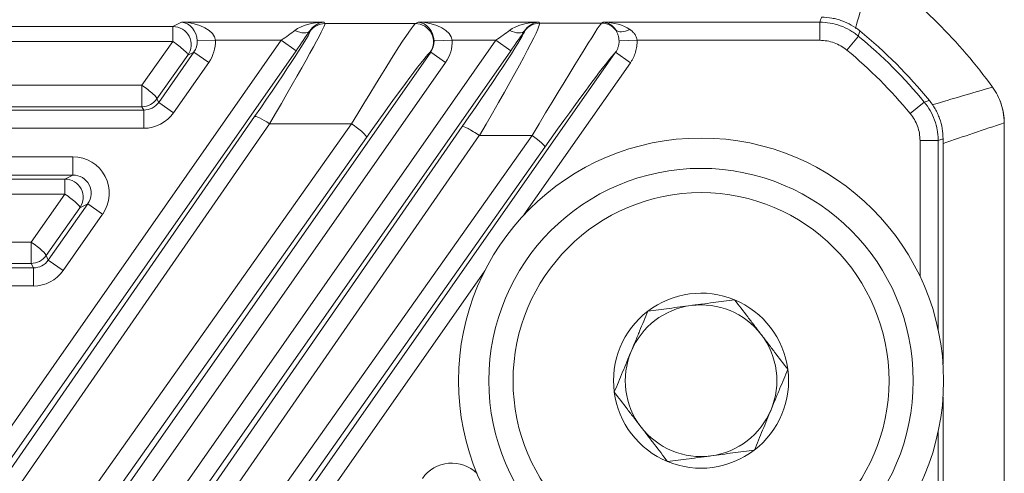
# Model space of a CAD drawing. Header units: millimetres. Extents: x 4 to 836, y 3 to 589.
# Tile 91 of 94: x 700.29 to 716.53, y 359.55 to 367.02. Entities that reach past the tile are written whole.
import ezdxf

# ---------------------------------------------------------------- set-up
doc = ezdxf.new("R2010")
doc.units = ezdxf.units.MM
doc.layers.add('1', color=7, linetype='Continuous', true_color=0xffffff)
doc.styles.add('ideas_simplex', font='simplex.shx')
doc.dimstyles.get("Standard").update_dxf_attribs({"dimtxt": 0.18, "dimasz": 0.18, "dimexe": 0.18, "dimexo": 0.0625, "dimgap": 0.09, "dimtad": 0, "dimtih": 1, "dimtoh": 1, "dimdec": 4, "dimzin": 0, "dimdsep": 46, "dimtxsty": 'Standard', "dimcen": 0.09, "dimadec": 0, "dimazin": 0, "dimtfac": 1, "dimtdec": 4, "dimtofl": 0, "dimtmove": 0, "dimatfit": 3, "dimfxl": 1, "dimtolj": 1, "dimtzin": 0, "dimarcsym": 0})

# ---------------------------------------------------------------- blocks, each defined once
blk = doc.blocks.new('_U3')
at = {"layer": '1', "color": 87, "lineweight": 25}
for p, q in [((739.083796, 360.312573), (733.458796, 360.312573)), ((733.458796, 360.312573), (733.458796, 358.812573)), ((739.083796, 358.812573), (739.083796, 360.312573)), ((733.458796, 347.607573), (733.458796, 346.107573)), ((739.083796, 346.107573), (739.083796, 347.607573)), ((733.458796, 346.107573), (739.083796, 346.107573))]:
    blk.add_line(p, q, dxfattribs=at)
at = {"layer": '1', "color": 27, "lineweight": 13}
blk.add_line((740.583796, 326.235465), (740.583796, 360.312573), dxfattribs=at)
at = {"layer": '1', "color": 152, "lineweight": 13}
for p, q in [((700.866251, 343.913135), (742.583796, 343.913135)), ((700.866251, 326.235465), (742.583796, 326.235465))]:
    blk.add_line(p, q, dxfattribs=at)
at = {"layer": '1', "color": 27, "lineweight": 18}
for points in [[(740.583796, 343.913135), (741.112777, 340.913137), (740.054815, 340.913133)], [(740.583796, 326.235465), (740.054815, 329.235463), (741.112777, 329.235467)]]:
    blk.add_solid(points, dxfattribs=at)
at = {"layer": '1', "color": 87, "linetype": 'Continuous', "lineweight": 25, "char_height": 3, "attachment_point": 7, "rotation": 90, "line_spacing_factor": 1.204819, "style": 'ideas_simplex'}
for s, insert in [('\\W1.2097;17,7', (731.617796, 347.555073)), ('\\W1.2097;.696', (738.930296, 347.555073))]:
    blk.add_mtext(s, dxfattribs=dict(at, insert=insert))
blk = doc.blocks.new('_U12')
at = {"layer": '1', "color": 87, "lineweight": 25}
for p, q in [((703.346536, 395.27795), (701.846536, 395.27795)), ((701.846536, 395.27795), (701.846536, 389.65295)), ((716.051536, 395.27795), (714.551536, 395.27795)), ((716.051536, 389.65295), (716.051536, 395.27795)), ((701.846536, 389.65295), (703.346536, 389.65295)), ((714.551536, 389.65295), (716.051536, 389.65295))]:
    blk.add_line(p, q, dxfattribs=at)
at = {"layer": '1', "color": 152, "lineweight": 13}
for p, q in [((680.688581, 346.413135), (680.688581, 390.15295)), ((698.366251, 346.413135), (698.366251, 390.15295))]:
    blk.add_line(p, q, dxfattribs=at)
at = {"layer": '1', "color": 27, "lineweight": 13}
blk.add_line((680.688581, 388.15295), (716.051536, 388.15295), dxfattribs=at)
at = {"layer": '1', "color": 27, "lineweight": 18}
for points in [[(680.688581, 388.15295), (683.688579, 388.681931), (683.688583, 387.623969)], [(698.366251, 388.15295), (695.366253, 387.623969), (695.366249, 388.681931)]]:
    blk.add_solid(points, dxfattribs=at)
at = {"layer": '1', "color": 87, "linetype": 'Continuous', "lineweight": 25, "char_height": 3, "attachment_point": 7, "line_spacing_factor": 1.204819, "style": 'ideas_simplex'}
for s, insert in [('\\W1.2097;17,7', (703.318036, 397.41295)), ('\\W1.2097;.696', (703.318036, 390.10045))]:
    blk.add_mtext(s, dxfattribs=dict(at, insert=insert))
blk = doc.blocks.new('_U15')
at = {"layer": '1', "color": 27, "lineweight": 13}
for p, q in [((673.000814, 392.06602), (671.000814, 392.06602)), ((702.863732, 335.375269), (673.000814, 392.06602))]:
    blk.add_line(p, q, dxfattribs=at)
at = {"layer": '1', "color": 27, "lineweight": 18}
for points in [[(697.364221, 345.815354), (695.498024, 348.223074), (696.434057, 348.716151)], [(699.36828, 342.010916), (701.234478, 339.603196), (700.298445, 339.110118)]]:
    blk.add_solid(points, dxfattribs=at)
at = {"layer": '1', "color": 87, "linetype": 'Continuous', "lineweight": 25, "char_height": 3, "attachment_point": 7, "line_spacing_factor": 1.204819, "style": 'ideas_simplex'}
for s, insert in [('\\W0.5945;4 N°5 {\\Fgdt;x}6', (645.869814, 389.70102)), ('\\W0.9188;M', (642.299814, 389.70102))]:
    blk.add_mtext(s, dxfattribs=dict(at, insert=insert))

msp = doc.modelspace()

# ---------------------------------------------------------------- linework, layer by layer
at = {"layer": '1', "color": 27, "linetype": 'Continuous', "lineweight": 13}
for p, q in [((676.237, 366.912), (702.818, 366.912)), ((702.818, 366.912), (702.956, 366.984)), ((702.818, 366.912), (702.818, 366.664)), ((702.956, 366.984), (705.311, 366.984)), ((705.078, 366.832), (705.074, 366.84)), ((705.311, 366.984), (705.323, 366.96)), ((705.323, 366.96), (706.815, 366.96)), ((706.815, 366.96), (706.862, 366.984)), ((706.862, 366.984), (708.851, 366.984)), ((708.616, 366.837), (708.614, 366.84)), ((708.851, 366.984), (708.861, 366.965)), ((708.861, 366.965), (709.884, 366.969)), ((709.884, 366.969), (709.914, 366.984)), ((709.914, 366.984), (713.485, 366.984)), ((713.485, 366.685), (713.485, 366.984)), ((702.818, 366.664), (676.237, 366.664)), ((697.796, 356.962), (704.603, 366.685)), ((699.607, 354.493), (708.144, 366.685)), ((702.307, 365.943), (702.818, 366.664)), ((703.517, 366.685), (703.218, 366.675)), ((704.603, 366.685), (703.517, 366.685)), ((704.603, 366.685), (704.849, 366.513)), ((707.423, 366.685), (707.124, 366.675)), ((708.144, 366.685), (707.423, 366.685)), ((708.144, 366.685), (708.389, 366.513)), ((710.174, 366.674), (710.472, 366.685)), ((713.485, 366.685), (710.472, 366.685)), ((713.93, 366.525), (714.121, 366.756)), ((704.849, 366.513), (698.041, 356.79)), ((708.389, 366.513), (699.853, 354.321)), ((699.29, 355.383), (707.069, 366.492)), ((701.489, 354.166), (710.117, 366.487)), ((703.063, 366.44), (702.552, 365.719)), ((702.582, 365.662), (703.163, 366.492)), ((703.163, 366.492), (703.063, 366.44)), ((703.409, 366.32), (703.163, 366.492)), ((707.069, 366.492), (707.061, 366.488)), ((707.314, 366.32), (707.069, 366.492)), ((710.362, 366.315), (710.117, 366.487)), ((707.314, 366.32), (699.535, 355.211)), ((703.409, 366.32), (702.827, 365.49)), ((710.362, 366.315), (708.606, 363.806)), ((676.748, 365.943), (702.307, 365.943)), ((702.307, 365.943), (702.307, 365.591)), ((702.552, 365.719), (702.582, 365.662)), ((676.719, 365.534), (702.336, 365.534)), ((702.307, 365.591), (676.748, 365.591)), ((702.336, 365.534), (702.307, 365.591)), ((702.336, 365.235), (702.336, 365.534)), ((702.827, 365.49), (702.582, 365.662)), ((714.978, 365.477), (715.209, 365.668)), ((698.101, 356.676), (704.164, 365.429)), ((702.336, 365.235), (676.719, 365.235)), ((704.409, 365.309), (698.347, 356.556)), ((698.946, 355.676), (705.764, 365.309)), ((699.954, 354.251), (707.589, 365.263)), ((705.764, 365.309), (704.409, 365.309)), ((706.009, 365.085), (699.192, 355.452)), ((707.87, 365.114), (700.235, 354.102)), ((701.183, 354.429), (708.741, 365.118)), ((708.741, 365.118), (707.87, 365.114)), ((708.951, 364.923), (701.393, 354.234)), ((715.138, 365.032), (715.438, 365.032)), ((715.138, 362.796), (715.138, 365.032)), ((715.438, 365.032), (715.438, 361.917)), ((677.888, 364.764), (701.167, 364.764)), ((701.167, 364.764), (701.167, 364.464)), ((701.167, 364.464), (677.888, 364.464)), ((678.018, 364.397), (701.037, 364.397)), ((701.037, 364.397), (701.167, 364.464)), ((701.037, 364.397), (701.037, 364.149)), ((701.037, 364.149), (678.018, 364.149)), ((700.478, 363.359), (701.037, 364.149)), ((701.283, 363.925), (700.724, 363.135)), ((700.761, 363.062), (701.413, 363.992)), ((701.413, 363.992), (701.283, 363.925)), ((701.413, 363.992), (701.658, 363.82)), ((701.658, 363.82), (701.007, 362.89)), ((678.577, 363.359), (700.478, 363.359)), ((700.478, 363.359), (700.478, 363.007)), ((700.724, 363.135), (700.761, 363.062)), ((678.539, 362.934), (700.516, 362.934)), ((700.478, 363.007), (678.577, 363.007)), ((700.516, 362.934), (700.478, 363.007)), ((700.516, 362.934), (700.516, 362.635)), ((700.761, 363.062), (701.007, 362.89)), ((707.961, 362.885), (701.735, 353.994)), ((700.516, 362.635), (678.539, 362.635)), ((715.438, 360.231), (715.438, 357.917))]:
    msp.add_line(p, q, dxfattribs=at)
at = {"layer": '1', "color": 252, "linetype": 'Continuous', "lineweight": 18}
msp.add_line((716.527, 365.323), (716.527, 329.064), dxfattribs=at)
at = {"layer": '1', "color": 27, "linetype": 'Continuous', "lineweight": 18}
for p, q in [((715.518, 361.345), (715.518, 365.061)), ((715.518, 309.346), (715.518, 360.802))]:
    msp.add_line(p, q, dxfattribs=at)
at = {"layer": '1', "color": 9, "linetype": 'Continuous', "lineweight": 18}
for radius in [4, 3.5]:
    msp.add_circle((711.527, 361.074), radius, dxfattribs=at)
at = {"layer": '1', "color": 9, "linetype": 'Continuous', "lineweight": 13}
msp.add_circle((711.527, 361.074), 3.1, dxfattribs=at)
at = {"layer": '1', "color": 252, "linetype": 'Continuous', "lineweight": 18}
msp.add_arc((709.027, 360.574), 9.05, 36.1507, 53.8493, dxfattribs=at)
at = {"layer": '1', "color": 27, "linetype": 'Continuous', "lineweight": 18}
msp.add_arc((709.027, 360.574), 8.091, 39.2516, 50.7484, dxfattribs=at)
at = {"layer": '1', "color": 27, "linetype": 'Continuous', "lineweight": 13}
for centre, radius, start, end in [((709.027, 360.574), 8.01, 39.4862, 50.5138), ((709.027, 360.574), 7.71, 39.4862, 50.5138), ((707.416, 359.125), 0.59, 45.1273, 145)]:
    msp.add_arc(centre, radius, start, end, dxfattribs=at)
at = {"layer": '1', "color": 9, "linetype": 'Continuous', "lineweight": 18}
for centre, radius, start, end in [((715.527, 365.323), 1, 0, 20.8694), ((711.527, 361.074), 1.443, 67.4773, 127.4773), ((711.527, 361.074), 1.25, 97.4773, 157.4773), ((711.527, 361.074), 1.25, 37.4773, 97.4773), ((711.527, 361.074), 1.443, 7.4773, 67.4773), ((711.527, 361.074), 1.443, 127.4773, 187.4773), ((711.527, 361.074), 1.25, 337.4773, 37.4773), ((711.527, 361.074), 1.25, 157.4773, 217.4773), ((711.527, 361.074), 1.443, 307.4773, 7.4773), ((711.527, 361.074), 1.443, 187.4773, 247.4773), ((711.527, 361.074), 1.25, 277.4773, 337.4773), ((711.527, 361.074), 1.25, 217.4773, 277.4773), ((711.527, 361.074), 1.443, 247.4773, 307.4773)]:
    msp.add_arc(centre, radius, start, end, dxfattribs=at)
at = {"layer": '1', "color": 27, "linetype": 'Continuous', "lineweight": 13}
for centre, major_axis, ratio, start_param, end_param in [((702.818, 366.612), (-0.139, 0.266), 0.997152, 3.622727, 5.802051), ((702.956, 366.685), (-0.561, 0.015), 0.534057, 3.190442, 4.726332), ((702.956, 366.685), (-0.068, 0.295), 0.857617, 4.484712, 6.020602), ((703.886, 365.133), (-1.192, -1.7), 0.028594, 1.765373, 3.12673), ((704.131, 364.961), (-1.191, -2), 0.026751, 1.761265, 3.122622), ((704.578, 366.685), (-0.421, -0.3), 0.028746, 1.61113, 2.187723), ((705.311, 366.685), (-0.589, -0.014), 0.508639, 4.700195, 5.659492), ((704.828, 367.012), (0.249, -0.167), 0.474901, 5.021515, 6.243518), ((704.823, 366.513), (-0.421, -0.6), 0.028594, 1.59084, 2.167433), ((705.311, 366.685), (-0.155, -0.264), 0.92399, 3.709037, 4.668333), ((705.323, 366.66), (-0.266, -0.139), 0.999226, 4.232741, 5.192037), ((705.628, 364.961), (-1.191, -2), 0.026751, 3.192435, 4.553791), ((706.815, 366.66), (0.139, -0.266), 0.997152, 0.481134, 2.660458), ((706.862, 366.685), (-0.561, 0.015), 0.534057, 3.190442, 4.726332), ((706.862, 366.685), (-0.068, 0.295), 0.857617, 4.484712, 6.020602), ((707.426, 365.133), (-1.189, -1.705), 0.028665, 1.667159, 3.126605), ((707.672, 364.961), (-1.189, -2.004), 0.040007, 1.670938, 3.130384), ((708.118, 366.685), (-0.421, -0.3), 0.028746, 1.61113, 2.187723), ((708.851, 366.685), (-0.589, -0.014), 0.508639, 4.700195, 5.659492), ((708.369, 367.012), (0.249, -0.167), 0.474901, 5.021515, 6.243518), ((708.364, 366.513), (-0.421, -0.6), 0.028594, 1.59084, 2.167433), ((708.851, 366.685), (-0.155, -0.264), 0.92399, 3.709037, 4.668333), ((708.861, 366.665), (0.266, 0.139), 0.999226, 1.091148, 2.050445), ((708.688, 364.965), (-1.199, -2.005), 0.013847, 3.185111, 4.644557), ((709.884, 366.669), (0.139, -0.266), 0.997152, 1.762406, 2.660458), ((709.914, 366.685), (-0.561, 0.015), 0.534057, 3.828279, 4.726332), ((709.914, 366.685), (-0.068, 0.295), 0.857617, 5.12255, 6.020602), ((710.353, 367.042), (-0.243, -0.176), 0.514474, 0.086441, 1.213616), ((702.818, 366.612), (-0.245, 0.173), 0.14246, 3.176859, 4.812872), ((702.916, 366.664), (-0.268, -0.14), 0.991514, 2.051931, 2.695365), ((702.916, 366.664), (0.534, 0.278), 0.997152, 5.193523, 5.836957), ((706.822, 366.664), (-0.268, -0.14), 0.991514, 2.051931, 2.695365), ((706.822, 366.664), (0.534, 0.278), 0.997152, 5.193523, 5.836957), ((705.874, 364.789), (-1.192, -1.7), 0.028594, 3.196543, 4.557899), ((708.933, 364.793), (-1.201, -1.705), 0.028764, 3.27912, 4.656645), ((702.307, 365.891), (-0.245, 0.173), 0.14246, 3.176859, 4.812872), ((702.307, 365.891), (0.266, 0.139), 0.999226, 4.232741, 5.192037), ((702.336, 365.835), (-0.139, 0.267), 0.997682, 2.661944, 3.621241), ((702.336, 365.835), (0.277, -0.533), 0.999226, 5.803537, 6.762834), ((704.409, 365.257), (-0.247, 0.171), 0.14345, 4.81143, 6.247914), ((705.764, 365.257), (0.245, -0.173), 0.14246, 0.035266, 1.67128), ((707.835, 365.091), (0.247, -0.171), 0.130769, 1.516908, 3.106384), ((708.706, 365.095), (0.245, -0.173), 0.131253, 0.035211, 1.518117), ((701.166, 364.164), (0.534, 0.278), 0.997152, 5.193523, 7.372847), ((701.037, 364.097), (-0.139, 0.266), 0.997152, 3.622727, 5.802051), ((701.166, 364.164), (-0.268, -0.14), 0.991514, 2.051931, 4.231255), ((701.037, 364.097), (-0.245, 0.173), 0.14246, 3.176859, 4.812872), ((700.478, 363.307), (-0.245, 0.173), 0.14246, 3.176859, 4.812872), ((700.478, 363.307), (0.266, 0.139), 0.999226, 4.232741, 5.192037), ((700.515, 363.235), (-0.139, 0.267), 0.997682, 2.661944, 3.621241), ((700.515, 363.235), (0.277, -0.533), 0.999226, 5.803537, 6.762834)]:
    msp.add_ellipse(centre, major_axis=major_axis, ratio=ratio, start_param=start_param, end_param=end_param, dxfattribs=at)
at = {"layer": '1', "color": 252, "linetype": 'Continuous', "lineweight": 13}
for points in [[(714.366, 367.882), (714.271, 367.55), (714.173, 367.217), (714.072, 366.882)], [(715.336, 365.619), (715.67, 365.72), (716.003, 365.818), (716.335, 365.913)], [(716.527, 365.323), (716.191, 365.214), (715.855, 365.1), (715.518, 364.982)]]:
    msp.add_open_spline(points, degree=3, dxfattribs=at)
at = {"layer": '1', "color": 27, "linetype": 'Continuous', "lineweight": 13}
for points, knots in [([(713.485, 366.984), (713.49, 366.996), (713.494, 367.008), (713.504, 367.035), (713.509, 367.05), (713.514, 367.065)], [0, 0, 0, 0, 0.439135, 0.439135, 1, 1, 1, 1]), ([(710.353, 366.863), (710.367, 366.853), (710.381, 366.842), (710.408, 366.818), (710.42, 366.804), (710.442, 366.775), (710.451, 366.758), (710.462, 366.732), (710.465, 366.723), (710.47, 366.704), (710.471, 366.694), (710.472, 366.685)], [0, 0, 0, 0, 0.25, 0.25, 0.5, 0.5, 0.75, 0.75, 0.875, 0.875, 1, 1, 1, 1]), ([(713.485, 366.984), (713.543, 366.984), (713.657, 366.974), (713.768, 366.945), (713.877, 366.906), (713.929, 366.882), (714.004, 366.84), (714.028, 366.825), (714.075, 366.792), (714.099, 366.775), (714.121, 366.756)], [0, 0, 0, 0, 0.25, 0.5, 0.5, 0.75, 0.75, 0.875, 0.875, 1, 1, 1, 1]), ([(714.147, 366.84), (714.139, 366.816), (714.132, 366.792), (714.123, 366.764), (714.122, 366.76), (714.121, 366.756)], [0, 0, 0, 0, 0.86501, 0.86501, 1, 1, 1, 1]), ([(710.117, 366.487), (710.126, 366.5), (710.135, 366.515), (710.149, 366.544), (710.156, 366.56), (710.163, 366.584), (710.165, 366.592), (710.169, 366.608), (710.17, 366.616), (710.174, 366.641), (710.175, 366.657), (710.174, 366.674)], [0, 0, 0, 0, 0.25, 0.25, 0.5, 0.5, 0.625, 0.625, 0.75, 0.75, 1, 1, 1, 1]), ([(710.472, 366.685), (710.473, 366.652), (710.472, 366.619), (710.466, 366.571), (710.463, 366.555), (710.456, 366.523), (710.452, 366.507), (710.438, 366.46), (710.426, 366.429), (710.405, 366.385), (710.397, 366.37), (710.38, 366.342), (710.372, 366.328), (710.362, 366.315)], [0, 0, 0, 0, 0.25, 0.25, 0.375, 0.375, 0.5, 0.5, 0.75, 0.75, 0.875, 0.875, 1, 1, 1, 1]), ([(713.93, 366.525), (713.899, 366.551), (713.833, 366.596), (713.76, 366.63), (713.684, 366.657), (713.606, 366.678), (713.526, 366.685), (713.485, 366.685)], [0, 0, 0, 0, 0.25, 0.5, 0.5, 0.75, 1, 1, 1, 1]), ([(715.209, 365.668), (715.23, 365.674), (715.251, 365.681), (715.278, 365.689), (715.285, 365.691), (715.293, 365.694)], [0, 0, 0, 0, 0.739697, 0.739697, 1, 1, 1, 1]), ([(715.209, 365.668), (715.246, 365.623), (715.311, 365.529), (715.359, 365.425), (715.398, 365.316), (715.413, 365.261), (715.428, 365.176), (715.431, 365.148), (715.436, 365.09), (715.438, 365.061), (715.438, 365.032)], [0, 0, 0, 0, 0.25, 0.5, 0.5, 0.75, 0.75, 0.875, 0.875, 1, 1, 1, 1]), ([(715.138, 365.032), (715.138, 365.073), (715.131, 365.153), (715.11, 365.23), (715.083, 365.307), (715.049, 365.38), (715.004, 365.446), (714.978, 365.477)], [0, 0, 0, 0, 0.25, 0.5, 0.5, 0.75, 1, 1, 1, 1]), ([(715.518, 365.061), (715.503, 365.056), (715.488, 365.05), (715.461, 365.041), (715.449, 365.037), (715.438, 365.032)], [0, 0, 0, 0, 0.560865, 0.560865, 1, 1, 1, 1])]:
    msp.add_open_spline(points, degree=3, knots=knots, dxfattribs=at)
at = {"layer": '1', "color": 27, "linetype": 'Continuous', "lineweight": 18}
for points, knots in [([(713.514, 367.065), (713.572, 367.065), (713.629, 367.06), (713.713, 367.046), (713.74, 367.04), (713.796, 367.025), (713.823, 367.017), (713.904, 366.988), (714.008, 366.94), (714.102, 366.876), (714.147, 366.84)], [0, 0, 0, 0, 0.25, 0.25, 0.375, 0.375, 0.5, 0.5, 0.75, 1, 1, 1, 1]), ([(710.174, 366.674), (710.174, 366.683), (710.173, 366.693), (710.171, 366.711), (710.17, 366.72), (710.167, 366.737), (710.165, 366.746), (710.161, 366.762), (710.159, 366.77), (710.154, 366.785), (710.151, 366.793), (710.145, 366.807), (710.142, 366.814), (710.133, 366.833), (710.126, 366.845), (710.119, 366.856)], [0, 0, 0, 0, 0.125, 0.125, 0.25, 0.25, 0.375, 0.375, 0.5, 0.5, 0.625, 0.625, 0.75, 0.75, 1, 1, 1, 1]), ([(715.293, 365.694), (715.329, 365.649), (715.361, 365.602), (715.403, 365.528), (715.416, 365.502), (715.44, 365.45), (715.451, 365.424), (715.48, 365.343), (715.508, 365.232), (715.518, 365.119), (715.518, 365.061)], [0, 0, 0, 0, 0.25, 0.25, 0.375, 0.375, 0.5, 0.5, 0.75, 1, 1, 1, 1])]:
    msp.add_open_spline(points, degree=3, knots=knots, dxfattribs=at)
at = {"layer": '1', "color": 252, "linetype": 'Continuous', "lineweight": 18}
msp.add_open_spline([(716.335, 365.913), (716.366, 365.87), (716.421, 365.781), (716.462, 365.684), (716.495, 365.583), (716.519, 365.481), (716.527, 365.376), (716.527, 365.323)], degree=3, knots=[0, 0, 0, 0, 0.25, 0.5, 0.5, 0.75, 1, 1, 1, 1], dxfattribs=at)
at = {"layer": '1', "color": 9, "linetype": 'Continuous', "lineweight": 18}
for points, knots in [([(710.649, 362.22), (710.766, 362.235), (710.884, 362.251), (711.062, 362.274), (711.122, 362.282), (711.242, 362.298), (711.303, 362.306), (711.394, 362.317), (711.424, 362.321), (711.485, 362.329), (711.516, 362.333), (711.606, 362.345), (711.666, 362.353), (711.845, 362.377), (711.963, 362.392), (712.08, 362.408)], [0, 0, 0, 0, 0.25, 0.25, 0.375, 0.375, 0.5, 0.5, 0.5625, 0.5625, 0.625, 0.625, 0.75, 0.75, 1, 1, 1, 1]), ([(712.08, 362.408), (712.152, 362.314), (712.224, 362.22), (712.334, 362.077), (712.37, 362.029), (712.444, 361.933), (712.481, 361.885), (712.537, 361.812), (712.556, 361.787), (712.593, 361.738), (712.612, 361.714), (712.668, 361.642), (712.704, 361.594), (712.814, 361.45), (712.887, 361.356), (712.959, 361.262)], [0, 0, 0, 0, 0.25, 0.25, 0.375, 0.375, 0.5, 0.5, 0.5625, 0.5625, 0.625, 0.625, 0.75, 0.75, 1, 1, 1, 1]), ([(710.096, 360.886), (710.119, 360.941), (710.141, 360.995), (710.187, 361.106), (710.21, 361.162), (710.257, 361.273), (710.28, 361.329), (710.326, 361.441), (710.349, 361.497), (710.396, 361.61), (710.42, 361.666), (710.455, 361.751), (710.467, 361.78), (710.49, 361.836), (710.502, 361.864), (710.559, 362.003), (710.605, 362.112), (710.649, 362.22)], [0, 0, 0, 0, 0.125, 0.125, 0.25, 0.25, 0.375, 0.375, 0.5, 0.5, 0.625, 0.625, 0.6875, 0.6875, 0.75, 0.75, 1, 1, 1, 1]), ([(712.406, 359.929), (712.428, 359.983), (712.451, 360.038), (712.497, 360.149), (712.52, 360.204), (712.566, 360.315), (712.589, 360.371), (712.636, 360.483), (712.659, 360.539), (712.706, 360.652), (712.729, 360.709), (712.764, 360.794), (712.776, 360.822), (712.799, 360.878), (712.811, 360.906), (712.869, 361.045), (712.914, 361.154), (712.959, 361.262)], [0, 0, 0, 0, 0.125, 0.125, 0.25, 0.25, 0.375, 0.375, 0.5, 0.5, 0.625, 0.625, 0.6875, 0.6875, 0.75, 0.75, 1, 1, 1, 1]), ([(710.975, 359.741), (710.903, 359.835), (710.831, 359.929), (710.721, 360.071), (710.684, 360.119), (710.611, 360.216), (710.574, 360.264), (710.518, 360.337), (710.499, 360.361), (710.461, 360.41), (710.443, 360.434), (710.387, 360.507), (710.35, 360.555), (710.24, 360.698), (710.168, 360.793), (710.096, 360.886)], [0, 0, 0, 0, 0.25, 0.25, 0.375, 0.375, 0.5, 0.5, 0.5625, 0.5625, 0.625, 0.625, 0.75, 0.75, 1, 1, 1, 1]), ([(712.406, 359.929), (712.289, 359.914), (712.171, 359.898), (711.993, 359.875), (711.933, 359.867), (711.813, 359.851), (711.752, 359.843), (711.661, 359.831), (711.63, 359.827), (711.57, 359.819), (711.539, 359.815), (711.449, 359.803), (711.389, 359.795), (711.209, 359.772), (711.092, 359.756), (710.975, 359.741)], [0, 0, 0, 0, 0.25, 0.25, 0.375, 0.375, 0.5, 0.5, 0.5625, 0.5625, 0.625, 0.625, 0.75, 0.75, 1, 1, 1, 1])]:
    msp.add_open_spline(points, degree=3, knots=knots, dxfattribs=at)

# ---------------------------------------------------------------- dimensions: what is measured, and where the dimension line sits
at = {"layer": '1', "color": 87, "linetype": 'Continuous', "lineweight": 25}
dim = msp.add_diameter_dim_2p(p1=(699.368, 342.011), p2=(697.364, 345.815), text='\\C87;M\\C87;4 N', dimstyle='Standard', override={"dimtxt": 3, "dimasz": 3, "dimexe": 2, "dimexo": 2.5, "dimgap": 1.5, "dimtih": 1, "dimtoh": 1, "dimdec": 0, "dimlfac": 1, "dimzin": 8, "dimdsep": 44, "dimlunit": 2, "dimpost": '', "dimtxsty": 'ideas_simplex', "dimsah": 1, "dimse1": 0, "dimse2": 0, "dimsd1": 0, "dimsd2": 0, "dimclrd": 27, "dimclre": 152, "dimclrt": 87, "dimtol": 0, "dimtm": -0.1, "dimtfac": 0.5, "dimtdec": 2, "dimtofl": 1, "dimtmove": 0, "dimatfit": 2, "dimtzin": 8, "dimlwd": 13, "dimlwe": 13}, dxfattribs=at)
dim.commit()
dim.dimension.update_dxf_attribs({"geometry": '_U15', "text_midpoint": (655.821, 392.066), "dimtype": 163})
dim = msp.add_linear_dim(base=(680.689, 388.153), p1=(698.366, 343.913), p2=(680.689, 343.913), text='<>\\P[\\C87;{\\H1.00x;\\Fsimplex.shx;.696\\Fsimplex.shx;}\\C87; ]', dimstyle='Standard', override={"dimtxt": 3, "dimasz": 3, "dimexe": 2, "dimexo": 2.5, "dimgap": 1.5, "dimtad": 1, "dimtih": 1, "dimtoh": 0, "dimdec": 1, "dimlfac": 1, "dimzin": 8, "dimdsep": 44, "dimlunit": 2, "dimtxsty": 'ideas_simplex', "dimsah": 1, "dimse1": 0, "dimse2": 0, "dimsd1": 0, "dimsd2": 0, "dimclrd": 27, "dimclre": 152, "dimclrt": 87, "dimtol": 0, "dimtm": -0.1, "dimtfac": 0.5, "dimtdec": 2, "dimtofl": 1, "dimtmove": 0, "dimtzin": 8, "dimlwd": 13, "dimlwe": 13}, dxfattribs=at)
dim.commit()
dim.dimension.update_dxf_attribs({"geometry": '_U12', "text_midpoint": (722.938, 388.153), "dimtype": 160})
dim = msp.add_linear_dim(base=(740.584, 326.235), p1=(698.366, 343.913), p2=(698.366, 326.235), angle=90, text='<>\\P[\\C87;{\\H1.00x;\\Fsimplex.shx;.696\\Fsimplex.shx;}\\C87; ]', dimstyle='Standard', override={"dimtxt": 3, "dimasz": 3, "dimexe": 2, "dimexo": 2.5, "dimgap": 1.5, "dimtad": 1, "dimtih": 0, "dimtoh": 0, "dimdec": 1, "dimlfac": 1, "dimzin": 8, "dimdsep": 44, "dimlunit": 2, "dimtxsty": 'ideas_simplex', "dimsah": 1, "dimse1": 0, "dimse2": 0, "dimsd1": 0, "dimsd2": 0, "dimclrd": 27, "dimclre": 152, "dimclrt": 87, "dimtol": 0, "dimtm": -0.1, "dimtfac": 0.5, "dimtdec": 2, "dimtofl": 1, "dimtmove": 0, "dimtzin": 8, "dimlwd": 13, "dimlwe": 13}, dxfattribs=at)
dim.commit()
dim.dimension.update_dxf_attribs({"geometry": '_U3', "text_midpoint": (740.584, 368.485), "dimtype": 160})

doc.saveas('drawing.dxf')
